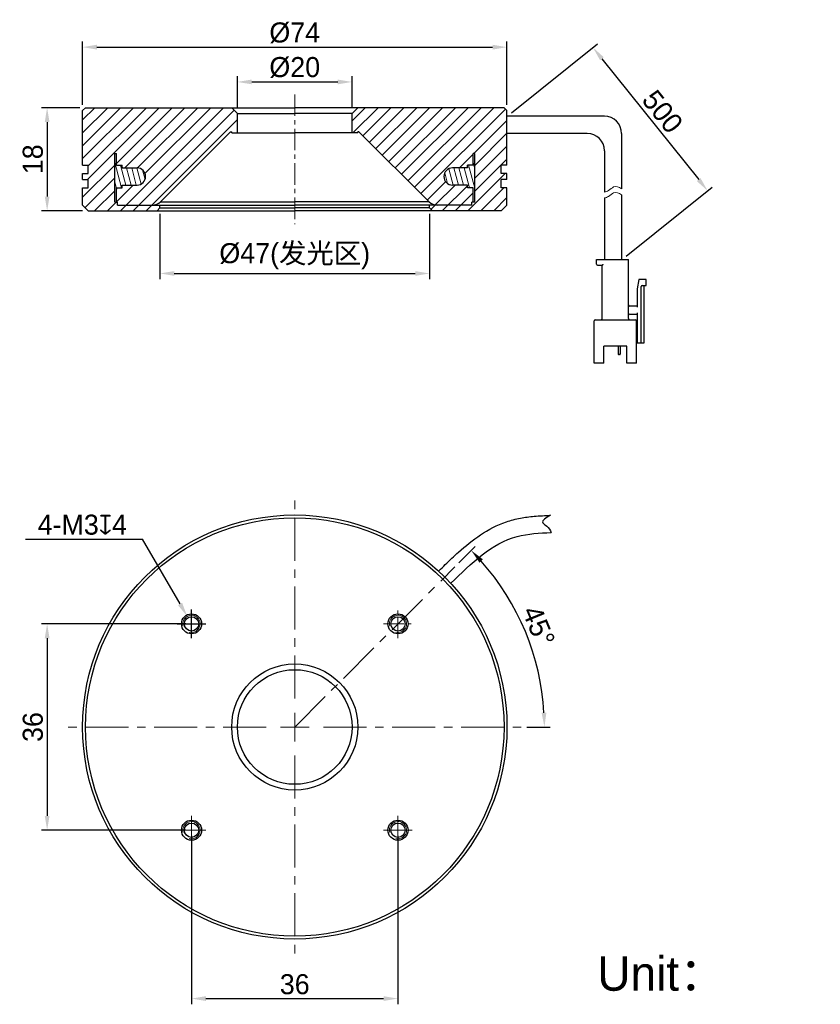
# Model space of a CAD drawing. Header units: inches. Extents: x -2856 to -2716, y -657 to -486.
import ezdxf

# ---------------------------------------------------------------- set-up
doc = ezdxf.new("R2010")
doc.units = ezdxf.units.IN
doc.header["$LTSCALE"] = 3
doc.header["$MEASUREMENT"] = 0
doc.header["$PDSIZE"] = -5
doc.linetypes.add('CENTERX2', pattern=[4, 2.5, -0.5, 0.5, -0.5])
doc.linetypes.add('点画线', pattern=[18, 12, -2, 2, -2])
doc.layers.get('Defpoints').update_dxf_attribs({"lineweight": 18})
for name, color, linetype, lineweight in [('MULTILAYER', 9, 'Continuous', 18), ('中心线', 1, 'CENTERX2', 20), ('中心线层', 1, '点画线', 18), ('明细栏文字', 6, 'Continuous', 18), ('标注', 3, 'Continuous', 25), ('粗实线', 7, 'Continuous', 30), ('细实线', 7, 'Continuous', 15)]:
    doc.layers.add(name, color=color, linetype=linetype, lineweight=lineweight)
doc.styles.get("Standard").update_dxf_attribs({"font": '兰亭黑 GBK.TTF'})
doc.dimstyles.new('CST Standard', dxfattribs={"dimtxt": 3.5, "dimasz": 2.5, "dimexe": 1, "dimexo": 1, "dimgap": 0.6, "dimtad": 1, "dimtoh": 1, "dimdsep": 46, "dimtxsty": 'Standard', "dimcen": -2.5, "dimdle": 5, "dimclrd": 8, "dimclre": 8, "dimadec": 1, "dimazin": 2, "dimtfac": 1, "dimtofl": 0, "dimtmove": 0, "dimatfit": 0, "dimfxl": 1, "dimtolj": 1, "dimarcsym": 0})
pattern_1 = [(45, (-10298.2112, 943.0285), (-1.122532, 1.122532), [])]
pattern_2 = [(105, (-10298.2112, 943.02855), (-0.8451851, -0.22646666), [])]

# ---------------------------------------------------------------- blocks, each defined once
blk = doc.blocks.new('*D176')
at = {"layer": 'Defpoints', "color": 0}
for p in [(-2770.94, -502.49), (-2735.94, -515.49), (-2750.94, -527.49)]:
    blk.add_point(p, dxfattribs=at)
at = {"layer": '标注', "color": 8, "linetype": 'Continuous', "lineweight": -2, "ltscale": 3}
for p, q in [((-2770.16, -501.87), (-2755.16, -489.87)), ((-2750.16, -526.87), (-2735.16, -514.87))]:
    blk.add_line(p, q, dxfattribs=at)
at = {"layer": '标注', "color": 9, "linetype": 'Continuous', "lineweight": -2, "ltscale": 3}
blk.add_line((-2754.38, -492.45), (-2737.5, -513.54), dxfattribs=at)
at = {"layer": '标注', "color": 9}
for points in [[(-2754.05, -492.19), (-2754.7, -492.71), (-2755.94, -490.49)], [(-2737.83, -513.8), (-2737.18, -513.28), (-2735.94, -515.49)]]:
    blk.add_solid(points, dxfattribs=at)
at = {"layer": '标注', "color": 7, "ltscale": 3, "insert": (-2743.81, -501.68), "char_height": 3.5, "attachment_point": 5, "rotation": 308.6598}
blk.add_mtext('\\A1;500', dxfattribs=at)
blk = doc.blocks.new('*D177')
at = {"layer": 'Defpoints', "color": 0}
for p in [(-2797.94, -496.5), (-2817.94, -501.99), (-2797.94, -501.99)]:
    blk.add_point(p, dxfattribs=at)
at = {"layer": '标注', "color": 8, "linetype": 'Continuous', "lineweight": -2, "ltscale": 3}
for p, q in [((-2817.94, -500.99), (-2817.94, -495.5)), ((-2797.94, -500.99), (-2797.94, -495.5))]:
    blk.add_line(p, q, dxfattribs=at)
at = {"layer": '标注', "color": 9, "linetype": 'Continuous', "lineweight": -2, "ltscale": 3}
blk.add_line((-2815.44, -496.5), (-2800.44, -496.5), dxfattribs=at)
at = {"layer": '标注', "color": 9}
for points in [[(-2815.44, -496.08), (-2815.44, -496.91), (-2817.94, -496.5)], [(-2800.44, -496.91), (-2800.44, -496.08), (-2797.94, -496.5)]]:
    blk.add_solid(points, dxfattribs=at)
at = {"layer": '标注', "color": 7, "ltscale": 3, "insert": (-2807.94, -493.97), "char_height": 3.5, "attachment_point": 5}
blk.add_mtext('\\A1;%%C20', dxfattribs=at)
blk = doc.blocks.new('*D178')
at = {"layer": 'Defpoints', "color": 0}
for p in [(-2770.94, -490.43), (-2844.94, -501.49), (-2770.94, -501.49)]:
    blk.add_point(p, dxfattribs=at)
at = {"layer": '标注', "color": 8, "linetype": 'Continuous', "lineweight": -2, "ltscale": 3}
for p, q in [((-2844.94, -500.49), (-2844.94, -489.43)), ((-2770.94, -500.49), (-2770.94, -489.43))]:
    blk.add_line(p, q, dxfattribs=at)
at = {"layer": '标注', "color": 9, "linetype": 'Continuous', "lineweight": -2, "ltscale": 3}
blk.add_line((-2842.44, -490.43), (-2773.44, -490.43), dxfattribs=at)
at = {"layer": '标注', "color": 9}
for points in [[(-2842.44, -490.01), (-2842.44, -490.85), (-2844.94, -490.43)], [(-2773.44, -490.85), (-2773.44, -490.01), (-2770.94, -490.43)]]:
    blk.add_solid(points, dxfattribs=at)
at = {"layer": '标注', "color": 7, "ltscale": 3, "insert": (-2807.94, -487.93), "char_height": 3.5, "attachment_point": 5}
blk.add_mtext('\\A1;%%C74', dxfattribs=at)
blk = doc.blocks.new('*D179')
at = {"layer": 'Defpoints', "color": 0}
for p in [(-2844.44, -500.99), (-2851.12, -518.99), (-2843.94, -518.99)]:
    blk.add_point(p, dxfattribs=at)
at = {"layer": '标注', "color": 8, "linetype": 'Continuous', "lineweight": -2, "ltscale": 3}
for p, q in [((-2845.44, -500.99), (-2852.12, -500.99)), ((-2844.94, -518.99), (-2852.12, -518.99))]:
    blk.add_line(p, q, dxfattribs=at)
at = {"layer": '标注', "color": 9, "linetype": 'Continuous', "lineweight": -2, "ltscale": 3}
blk.add_line((-2851.12, -503.49), (-2851.12, -516.49), dxfattribs=at)
at = {"layer": '标注', "color": 9}
for points in [[(-2850.7, -503.49), (-2851.53, -503.49), (-2851.12, -500.99)], [(-2851.53, -516.49), (-2850.7, -516.49), (-2851.12, -518.99)]]:
    blk.add_solid(points, dxfattribs=at)
at = {"layer": '标注', "color": 7, "ltscale": 3, "insert": (-2853.6, -509.99), "char_height": 3.5, "attachment_point": 5, "rotation": 90}
blk.add_mtext('\\A1;18', dxfattribs=at)
blk = doc.blocks.new('*D180')
at = {"layer": 'Defpoints', "color": 0}
for p in [(-2825.94, -627.05), (-2789.94, -627.05), (-2789.94, -656.43)]:
    blk.add_point(p, dxfattribs=at)
at = {"layer": '标注', "color": 8, "linetype": 'Continuous', "lineweight": -2, "ltscale": 3}
for p, q in [((-2825.94, -628.05), (-2825.94, -657.43)), ((-2789.94, -628.05), (-2789.94, -657.43))]:
    blk.add_line(p, q, dxfattribs=at)
at = {"layer": '标注', "color": 9, "linetype": 'Continuous', "lineweight": -2, "ltscale": 3}
blk.add_line((-2823.44, -656.43), (-2792.44, -656.43), dxfattribs=at)
at = {"layer": '标注', "color": 9}
for points in [[(-2823.44, -656.01), (-2823.44, -656.84), (-2825.94, -656.43)], [(-2792.44, -656.84), (-2792.44, -656.01), (-2789.94, -656.43)]]:
    blk.add_solid(points, dxfattribs=at)
at = {"layer": '标注', "color": 7, "ltscale": 3, "insert": (-2807.94, -653.94), "char_height": 3.5, "attachment_point": 5}
blk.add_mtext('\\A1;36', dxfattribs=at)
blk = doc.blocks.new('*D181')
at = {"layer": 'Defpoints', "color": 0}
for p in [(-2825.94, -591.05), (-2851.12, -627.05), (-2825.94, -627.05)]:
    blk.add_point(p, dxfattribs=at)
at = {"layer": '标注', "color": 8, "linetype": 'Continuous', "lineweight": -2, "ltscale": 3}
for p, q in [((-2826.94, -591.05), (-2852.12, -591.05)), ((-2826.94, -627.05), (-2852.12, -627.05))]:
    blk.add_line(p, q, dxfattribs=at)
at = {"layer": '标注', "color": 9, "linetype": 'Continuous', "lineweight": -2, "ltscale": 3}
blk.add_line((-2851.12, -593.55), (-2851.12, -624.55), dxfattribs=at)
at = {"layer": '标注', "color": 9}
for points in [[(-2850.7, -593.55), (-2851.53, -593.55), (-2851.12, -591.05)], [(-2851.53, -624.55), (-2850.7, -624.55), (-2851.12, -627.05)]]:
    blk.add_solid(points, dxfattribs=at)
at = {"layer": '标注', "color": 7, "ltscale": 3, "insert": (-2853.6, -609.05), "char_height": 3.5, "attachment_point": 5, "rotation": 90}
blk.add_mtext('\\A1;36', dxfattribs=at)
blk = doc.blocks.new('*D182')
at = {"layer": 'Defpoints', "color": 0}
for p in [(-2826.69, -589.75), (-2825.19, -592.34)]:
    blk.add_point(p, dxfattribs=at)
at = {"layer": '标注', "color": 9, "linetype": 'Continuous', "lineweight": -2, "ltscale": 3}
for p in [(-2854.88, -576.25), (-2827.94, -587.58)]:
    blk.add_line(p, (-2834.5, -576.25), dxfattribs=at)
at = {"layer": '标注', "color": 8, "linetype": 'Continuous', "ltscale": 3}
for p, q in [((-2825.94, -593.55), (-2825.94, -588.55)), ((-2828.44, -591.05), (-2823.44, -591.05))]:
    blk.add_line(p, q, dxfattribs=at)
at = {"layer": '标注', "color": 9}
blk.add_solid([(-2828.3, -587.79), (-2827.58, -587.37), (-2826.69, -589.75)], dxfattribs=at)
at = {"layer": '标注', "color": 7, "ltscale": 3, "insert": (-2844.99, -573.76), "char_height": 3.5, "attachment_point": 5}
blk.add_mtext('\\A1;4-M3{\\A1;\\fGDT|b0|i0|c0|p2;\\C0;x}4', dxfattribs=at)
blk = doc.blocks.new('*D183')
at = {"layer": 'Defpoints', "color": 0}
for p in [(-2780.01, -581.11), (-2765.89, -597.78), (-2807.94, -609.05), (-2802.94, -609.05), (-2768.44, -609.05)]:
    blk.add_point(p, dxfattribs=at)
at = {"layer": '标注', "color": 8, "linetype": 'Continuous', "lineweight": -2, "ltscale": 3}
for p, q in [((-2779.3, -580.41), (-2776.45, -577.56)), ((-2767.44, -609.05), (-2763.4, -609.05))]:
    blk.add_line(p, q, dxfattribs=at)
at = {"layer": '标注', "color": 9, "linetype": 'Continuous', "lineweight": -2, "ltscale": 3}
blk.add_arc((-2807.94, -609.05), 43.53, 3.2908, 41.7092, dxfattribs=at)
at = {"layer": '标注', "color": 9}
for points in [[(-2775.13, -579.79), (-2775.74, -580.37), (-2777.15, -578.26)], [(-2764.89, -606.56), (-2764.06, -606.53), (-2764.4, -609.05)]]:
    blk.add_solid(points, dxfattribs=at)
at = {"layer": '标注', "color": 7, "ltscale": 3, "insert": (-2765.42, -591.43), "char_height": 3.5, "attachment_point": 5, "rotation": 292.5}
blk.add_mtext('\\A1;45%%d', dxfattribs=at)
blk = doc.blocks.new('*D184')
at = {"layer": 'Defpoints', "color": 0}
for p in [(-2831.44, -518.49), (-2784.44, -518.49), (-2784.44, -529.91)]:
    blk.add_point(p, dxfattribs=at)
at = {"layer": '标注', "color": 8, "linetype": 'Continuous', "lineweight": -2, "ltscale": 3}
for p, q in [((-2831.44, -519.49), (-2831.44, -530.91)), ((-2784.44, -519.49), (-2784.44, -530.91))]:
    blk.add_line(p, q, dxfattribs=at)
at = {"layer": '标注', "color": 9, "linetype": 'Continuous', "lineweight": -2, "ltscale": 3}
blk.add_line((-2828.94, -529.91), (-2786.94, -529.91), dxfattribs=at)
at = {"layer": '标注', "color": 9}
for points in [[(-2828.94, -529.5), (-2828.94, -530.33), (-2831.44, -529.91)], [(-2786.94, -530.33), (-2786.94, -529.5), (-2784.44, -529.91)]]:
    blk.add_solid(points, dxfattribs=at)
at = {"layer": '标注', "color": 7, "ltscale": 3, "insert": (-2807.94, -526.9), "char_height": 3.5, "attachment_point": 5}
blk.add_mtext('\\A1;%%C47(发光区)', dxfattribs=at)

msp = doc.modelspace()

# ---------------------------------------------------------------- hatches: boundary and pattern name
at = {"layer": 'MULTILAYER', "ltscale": 3}
h = msp.add_hatch(dxfattribs=at)
h.set_pattern_fill('ANSI31', color=0, style=0, pattern_type=0)
h.set_pattern_definition(pattern_1)
edge = h.paths.add_edge_path(flags=0)
edge.add_line((-2819.137, -505.192), (-2818.937, -505.192))
edge.add_line((-2818.937, -505.192), (-2818.937, -505.394))
edge.add_line((-2818.937, -505.394), (-2817.937, -505.394))
edge.add_line((-2817.937, -505.394), (-2817.937, -501.992))
edge.add_line((-2817.937, -501.992), (-2818.937, -500.992))
edge.add_line((-2818.937, -500.992), (-2844.437, -500.992))
edge.add_line((-2844.437, -500.992), (-2844.937, -501.492))
edge.add_line((-2844.937, -501.492), (-2844.937, -510.992))
edge.add_line((-2844.937, -510.992), (-2843.937, -510.992))
edge.add_line((-2843.937, -510.992), (-2843.937, -512.492))
edge.add_line((-2843.937, -512.492), (-2844.937, -512.492))
edge.add_line((-2844.937, -512.492), (-2844.937, -513.492))
edge.add_line((-2844.937, -513.492), (-2843.937, -513.492))
edge.add_line((-2843.937, -513.492), (-2843.937, -514.992))
edge.add_line((-2843.937, -514.992), (-2844.937, -514.992))
edge.add_line((-2844.937, -514.992), (-2844.937, -517.992))
edge.add_line((-2844.937, -517.992), (-2843.937, -518.992))
edge.add_line((-2843.937, -518.992), (-2831.937, -518.992))
edge.add_line((-2831.937, -518.992), (-2831.437, -518.492))
edge.add_line((-2831.437, -518.492), (-2831.437, -517.992))
edge.add_line((-2831.437, -517.992), (-2838.837, -517.992))
edge.add_line((-2838.837, -517.992), (-2838.837, -517.492))
edge.add_line((-2838.837, -517.492), (-2839.337, -517.492))
edge.add_line((-2839.337, -517.492), (-2839.337, -508.992))
edge.add_line((-2839.337, -508.992), (-2839.037, -508.992))
edge.add_line((-2839.037, -508.992), (-2839.037, -510.992))
edge.add_line((-2839.037, -510.992), (-2838.037, -510.992))
edge.add_line((-2838.037, -510.992), (-2838.037, -511.392))
edge.add_line((-2838.037, -511.392), (-2838.032, -511.492))
edge.add_line((-2838.032, -511.492), (-2835.437, -511.492))
edge.add_arc((-2835.437, -512.992), 1.5, 270, 90, ccw=False)
edge.add_line((-2835.437, -514.492), (-2838.032, -514.492))
edge.add_line((-2838.032, -514.492), (-2838.037, -514.592))
edge.add_line((-2838.037, -514.592), (-2838.037, -514.992))
edge.add_line((-2838.037, -514.992), (-2839.037, -514.992))
edge.add_line((-2839.037, -514.992), (-2839.037, -517.492))
edge.add_line((-2839.037, -517.492), (-2838.837, -517.492))
edge.add_line((-2838.837, -517.492), (-2838.837, -517.992))
edge.add_line((-2838.837, -517.992), (-2832.765, -517.992))
edge.add_arc((-2832.765, -515.992), 2, 270, 315)
edge.add_line((-2831.351, -517.406), (-2819.137, -505.192))
h = msp.add_hatch(dxfattribs=at)
h.set_pattern_fill('ANSI31', color=0, style=0, pattern_type=0)
h.set_pattern_definition(pattern_1)
edge = h.paths.add_edge_path(flags=0)
edge.add_line((-2796.937, -500.992), (-2797.937, -501.992))
edge.add_line((-2797.937, -501.992), (-2797.937, -505.394))
edge.add_line((-2797.937, -505.394), (-2796.937, -505.394))
edge.add_line((-2796.937, -505.394), (-2796.937, -505.192))
edge.add_line((-2796.937, -505.192), (-2796.737, -505.192))
edge.add_line((-2796.737, -505.192), (-2784.522, -517.406))
edge.add_arc((-2783.108, -515.992), 2, 225, 270)
edge.add_line((-2783.108, -517.992), (-2777.037, -517.992))
edge.add_line((-2777.037, -517.992), (-2777.037, -517.492))
edge.add_line((-2777.037, -517.492), (-2776.837, -517.492))
edge.add_line((-2776.837, -517.492), (-2776.837, -514.992))
edge.add_line((-2776.837, -514.992), (-2777.837, -514.992))
edge.add_line((-2777.837, -514.992), (-2777.837, -514.592))
edge.add_line((-2777.837, -514.592), (-2777.842, -514.492))
edge.add_line((-2777.842, -514.492), (-2780.437, -514.492))
edge.add_arc((-2780.437, -512.992), 1.5, 90, 270, ccw=False)
edge.add_line((-2780.437, -511.492), (-2777.842, -511.492))
edge.add_line((-2777.842, -511.492), (-2777.837, -511.392))
edge.add_line((-2777.837, -511.392), (-2777.837, -510.992))
edge.add_line((-2777.837, -510.992), (-2776.837, -510.992))
edge.add_line((-2776.837, -510.992), (-2776.837, -508.992))
edge.add_line((-2776.837, -508.992), (-2776.537, -508.992))
edge.add_line((-2776.537, -508.992), (-2776.537, -517.492))
edge.add_line((-2776.537, -517.492), (-2777.037, -517.492))
edge.add_line((-2777.037, -517.492), (-2777.037, -517.992))
edge.add_line((-2777.037, -517.992), (-2784.437, -517.992))
edge.add_line((-2784.437, -517.992), (-2784.437, -518.492))
edge.add_line((-2784.437, -518.492), (-2783.937, -518.992))
edge.add_line((-2783.937, -518.992), (-2771.937, -518.992))
edge.add_line((-2771.937, -518.992), (-2770.937, -517.992))
edge.add_line((-2770.937, -517.992), (-2770.937, -514.992))
edge.add_line((-2770.937, -514.992), (-2771.937, -514.992))
edge.add_line((-2771.937, -514.992), (-2771.937, -513.492))
edge.add_line((-2771.937, -513.492), (-2770.937, -513.492))
edge.add_line((-2770.937, -513.492), (-2770.937, -512.492))
edge.add_line((-2770.937, -512.492), (-2771.937, -512.492))
edge.add_line((-2771.937, -512.492), (-2771.937, -510.992))
edge.add_line((-2771.937, -510.992), (-2770.937, -510.992))
edge.add_line((-2770.937, -510.992), (-2770.937, -501.492))
edge.add_line((-2770.937, -501.492), (-2771.437, -500.992))
edge.add_line((-2771.437, -500.992), (-2796.937, -500.992))
h = msp.add_hatch(dxfattribs=at)
h.set_pattern_fill('ANSI31', color=0, style=0, pattern_type=0)
h.set_pattern_definition(pattern_2)
edge = h.paths.add_edge_path(flags=0)
edge.add_line((-2835.437, -511.492), (-2838.037, -511.492))
edge.add_line((-2838.037, -511.492), (-2838.037, -510.992))
edge.add_line((-2838.037, -510.992), (-2839.037, -510.992))
edge.add_line((-2839.037, -510.992), (-2839.037, -508.992))
edge.add_line((-2839.037, -508.992), (-2839.337, -508.992))
edge.add_line((-2839.337, -508.992), (-2839.337, -517.492))
edge.add_line((-2839.337, -517.492), (-2839.037, -517.492))
edge.add_line((-2839.037, -517.492), (-2839.037, -514.992))
edge.add_line((-2839.037, -514.992), (-2838.037, -514.992))
edge.add_line((-2838.037, -514.992), (-2838.037, -514.492))
edge.add_line((-2838.037, -514.492), (-2835.437, -514.492))
edge.add_arc((-2835.437, -512.992), 1.5, 270, 90)
h = msp.add_hatch(dxfattribs=at)
h.set_pattern_fill('ANSI31', color=0, style=0, pattern_type=0)
h.set_pattern_definition(pattern_2)
edge = h.paths.add_edge_path(flags=0)
edge.add_line((-2777.837, -514.492), (-2777.837, -514.992))
edge.add_line((-2777.837, -514.992), (-2776.837, -514.992))
edge.add_line((-2776.837, -514.992), (-2776.837, -517.492))
edge.add_line((-2776.837, -517.492), (-2776.537, -517.492))
edge.add_line((-2776.537, -517.492), (-2776.537, -508.992))
edge.add_line((-2776.537, -508.992), (-2776.837, -508.992))
edge.add_line((-2776.837, -508.992), (-2776.837, -510.992))
edge.add_line((-2776.837, -510.992), (-2777.837, -510.992))
edge.add_line((-2777.837, -510.992), (-2777.837, -511.492))
edge.add_line((-2777.837, -511.492), (-2780.437, -511.492))
edge.add_arc((-2780.437, -512.992), 1.5, 90, 270)
edge.add_line((-2780.437, -514.492), (-2777.837, -514.492))

# ---------------------------------------------------------------- linework, layer by layer
at = {"layer": '中心线', "color": 0, "ltscale": 0.5}
msp.add_line((-2807.937, -498.675), (-2807.937, -521.327), dxfattribs=at)
at = {"layer": '中心线', "color": 0}
for p, q in [((-2807.937, -604.045), (-2807.937, -569.545)), ((-2807.937, -609.045), (-2780.006, -581.115)), ((-2825.937, -593.545), (-2825.937, -588.545)), ((-2828.437, -591.045), (-2823.437, -591.045)), ((-2807.937, -611.545), (-2807.937, -606.545)), ((-2812.937, -609.045), (-2847.437, -609.045)), ((-2810.437, -609.045), (-2805.437, -609.045)), ((-2802.937, -609.045), (-2768.437, -609.045)), ((-2807.937, -614.045), (-2807.937, -648.545)), ((-2825.937, -629.545), (-2825.937, -624.545)), ((-2789.937, -629.545), (-2789.937, -624.545)), ((-2828.437, -627.045), (-2823.437, -627.045)), ((-2792.437, -627.045), (-2787.437, -627.045))]:
    msp.add_line(p, q, dxfattribs=at)
at = {"layer": '中心线层', "color": 0, "ltscale": 0.1}
for p, q in [((-2789.937, -593.545), (-2789.937, -588.545)), ((-2792.437, -591.045), (-2787.437, -591.045))]:
    msp.add_line(p, q, dxfattribs=at)
at = {"layer": '粗实线', "color": 0}
for p, q in [((-2844.437, -500.992), (-2844.937, -501.492)), ((-2844.937, -510.992), (-2844.937, -501.492)), ((-2844.437, -500.992), (-2807.937, -500.992)), ((-2817.937, -501.992), (-2818.937, -500.992)), ((-2771.437, -500.992), (-2807.937, -500.992)), ((-2797.937, -501.992), (-2796.937, -500.992)), ((-2771.437, -500.992), (-2770.937, -501.492)), ((-2770.937, -510.992), (-2770.937, -501.492)), ((-2817.937, -505.394), (-2817.937, -501.992)), ((-2817.937, -501.992), (-2807.937, -501.992)), ((-2797.937, -501.992), (-2807.937, -501.992)), ((-2797.937, -505.394), (-2797.937, -501.992)), ((-2831.351, -517.406), (-2819.137, -505.192)), ((-2819.137, -505.192), (-2818.937, -505.192)), ((-2818.937, -505.394), (-2818.937, -505.192)), ((-2818.937, -505.394), (-2807.937, -505.394)), ((-2796.937, -505.394), (-2807.937, -505.394)), ((-2796.937, -505.394), (-2796.937, -505.192)), ((-2796.737, -505.192), (-2796.937, -505.192)), ((-2784.522, -517.406), (-2796.737, -505.192)), ((-2839.337, -517.492), (-2839.337, -508.992)), ((-2839.337, -508.992), (-2839.037, -508.992)), ((-2839.037, -510.992), (-2839.037, -508.992)), ((-2776.837, -510.992), (-2776.837, -508.992)), ((-2776.537, -508.992), (-2776.837, -508.992)), ((-2776.537, -517.492), (-2776.537, -508.992)), ((-2844.937, -510.992), (-2843.937, -510.992)), ((-2843.937, -512.492), (-2843.937, -510.992)), ((-2839.037, -510.992), (-2838.037, -510.992)), ((-2838.037, -511.492), (-2838.037, -510.992)), ((-2838.037, -511.392), (-2838.032, -511.479)), ((-2838.037, -511.492), (-2835.437, -511.492)), ((-2838.032, -511.479), (-2838.032, -511.492)), ((-2777.837, -511.492), (-2780.437, -511.492)), ((-2777.841, -511.479), (-2777.842, -511.492)), ((-2777.837, -511.392), (-2777.841, -511.479)), ((-2777.837, -511.492), (-2777.837, -510.992)), ((-2776.837, -510.992), (-2777.837, -510.992)), ((-2771.937, -512.492), (-2771.937, -510.992)), ((-2770.937, -510.992), (-2771.937, -510.992)), ((-2844.937, -513.492), (-2844.937, -512.492)), ((-2844.937, -512.492), (-2843.937, -512.492)), ((-2844.937, -513.492), (-2843.937, -513.492)), ((-2843.937, -514.992), (-2843.937, -513.492)), ((-2770.937, -512.492), (-2771.937, -512.492)), ((-2771.937, -514.992), (-2771.937, -513.492)), ((-2770.937, -513.492), (-2771.937, -513.492)), ((-2770.937, -513.492), (-2770.937, -512.492)), ((-2844.937, -517.992), (-2844.937, -514.992)), ((-2844.937, -514.992), (-2843.937, -514.992)), ((-2839.037, -517.492), (-2839.037, -514.992)), ((-2839.037, -514.992), (-2838.037, -514.992)), ((-2838.037, -514.992), (-2838.037, -514.492)), ((-2838.037, -514.492), (-2835.437, -514.492)), ((-2838.032, -514.505), (-2838.037, -514.592)), ((-2838.032, -514.492), (-2838.032, -514.505)), ((-2777.837, -514.492), (-2780.437, -514.492)), ((-2777.842, -514.492), (-2777.841, -514.505)), ((-2777.841, -514.505), (-2777.837, -514.592)), ((-2777.837, -514.992), (-2777.837, -514.492)), ((-2776.837, -514.992), (-2777.837, -514.992)), ((-2776.837, -517.492), (-2776.837, -514.992)), ((-2770.937, -514.992), (-2771.937, -514.992)), ((-2770.937, -517.992), (-2770.937, -514.992)), ((-2843.937, -518.992), (-2844.937, -517.992)), ((-2839.337, -517.492), (-2838.837, -517.492)), ((-2838.837, -517.992), (-2838.837, -517.492)), ((-2838.837, -517.992), (-2807.937, -517.992)), ((-2831.437, -518.492), (-2831.937, -518.992)), ((-2831.437, -518.492), (-2831.437, -517.992)), ((-2831.437, -518.492), (-2807.937, -518.492)), ((-2831.351, -517.406), (-2807.937, -517.406)), ((-2784.522, -517.406), (-2807.937, -517.406)), ((-2777.037, -517.992), (-2807.937, -517.992)), ((-2784.437, -518.492), (-2807.937, -518.492)), ((-2784.437, -518.492), (-2784.437, -517.992)), ((-2784.437, -518.492), (-2783.937, -518.992)), ((-2777.037, -517.992), (-2777.037, -517.492)), ((-2776.537, -517.492), (-2777.037, -517.492)), ((-2771.937, -518.992), (-2770.937, -517.992)), ((-2843.937, -518.992), (-2807.937, -518.992)), ((-2771.937, -518.992), (-2807.937, -518.992)), ((-2755.337, -527.492), (-2749.737, -527.492)), ((-2755.337, -528.292), (-2755.337, -527.492)), ((-2755.137, -528.492), (-2754.337, -528.492)), ((-2754.337, -537.792), (-2754.337, -528.492)), ((-2749.737, -537.792), (-2749.737, -527.492)), ((-2747.937, -530.992), (-2748.237, -532.592)), ((-2746.637, -530.992), (-2747.937, -530.992)), ((-2747.537, -541.992), (-2747.537, -532.192)), ((-2747.337, -531.992), (-2746.637, -531.992)), ((-2747.037, -541.992), (-2747.037, -531.992)), ((-2746.637, -531.992), (-2746.637, -530.992)), ((-2748.237, -532.592), (-2748.237, -535.792)), ((-2748.237, -535.592), (-2749.537, -535.592)), ((-2749.537, -536.992), (-2748.237, -536.992)), ((-2748.237, -536.792), (-2748.237, -541.992)), ((-2755.737, -545.592), (-2755.737, -538.192)), ((-2755.537, -537.992), (-2748.537, -537.992)), ((-2748.337, -545.592), (-2748.337, -538.192)), ((-2748.237, -540.792), (-2748.337, -540.792)), ((-2754.037, -545.592), (-2754.037, -542.592)), ((-2750.037, -542.592), (-2754.037, -542.592)), ((-2751.537, -542.592), (-2751.537, -543.972)), ((-2751.187, -542.592), (-2751.187, -543.972)), ((-2750.037, -545.592), (-2750.037, -542.592)), ((-2748.337, -541.992), (-2747.037, -541.992)), ((-2751.287, -544.072), (-2751.437, -544.072)), ((-2754.037, -545.592), (-2755.737, -545.592)), ((-2748.337, -545.592), (-2750.037, -545.592))]:
    msp.add_line(p, q, dxfattribs=at)
at = {"layer": '粗实线', "color": 0, "ltscale": 3}
for p, q in [((-2753.937, -502.492), (-2770.937, -502.492)), ((-2756.937, -505.492), (-2770.937, -505.492)), ((-2750.937, -505.492), (-2750.937, -515.158)), ((-2753.937, -508.492), (-2753.937, -515.705)), ((-2753.937, -516.731), (-2753.937, -527.492)), ((-2750.937, -516.184), (-2750.937, -527.492))]:
    msp.add_line(p, q, dxfattribs=at)
at = {"layer": '粗实线', "color": 0}
for centre, radius in [((-2807.937, -609.045), 37), ((-2807.937, -609.045), 36.5), ((-2825.937, -591.045), 1.75), ((-2825.937, -591.045), 1.25), ((-2789.937, -591.045), 1.75), ((-2789.937, -591.045), 1.25), ((-2807.937, -609.045), 11), ((-2807.937, -609.045), 10), ((-2825.937, -627.045), 1.75), ((-2789.937, -627.045), 1.75), ((-2825.937, -627.045), 1.25), ((-2789.937, -627.045), 1.25)]:
    msp.add_circle(centre, radius, dxfattribs=at)
at = {"layer": '粗实线', "color": 0, "ltscale": 3}
for centre in [(-2753.937, -505.492), (-2756.937, -508.492)]:
    msp.add_arc(centre, 3, 0, 90, dxfattribs=at)
at = {"layer": '粗实线', "color": 0}
for centre, radius, start, end in [((-2835.437, -512.992), 1.5, 270, 90), ((-2780.437, -512.992), 1.5, 90, 270), ((-2832.765, -515.992), 2, 270, 315), ((-2783.108, -515.992), 2, 225, 270), ((-2755.137, -528.292), 0.2, 180, 270), ((-2747.337, -532.192), 0.2, 90, 180), ((-2749.537, -535.392), 0.2, 180, 270), ((-2749.537, -537.192), 0.2, 90, 180), ((-2755.537, -538.192), 0.2, 90, 180), ((-2754.537, -537.792), 0.2, 270, 0), ((-2749.537, -537.792), 0.2, 180, 270), ((-2748.537, -538.192), 0.2, 0, 90), ((-2751.437, -543.972), 0.1, 180, 270), ((-2751.287, -543.972), 0.1, 270, 0)]:
    msp.add_arc(centre, radius, start, end, dxfattribs=at)
msp.add_open_spline([(-2754.337, -528.492), (-2754.334, -528.489), (-2754.325, -528.48), (-2754.306, -528.461), (-2754.279, -528.434), (-2754.246, -528.402), (-2754.211, -528.366), (-2754.174, -528.329), (-2754.149, -528.304), (-2754.137, -528.292)], degree=3, knots=[0, 0, 0, 0, 6046.6105616, 21424.9388056, 42804.6300276, 68020.7894395, 95562.1268039, 124160.6796059, 152557.5731112, 152557.5731112, 152557.5731112, 152557.5731112], dxfattribs=at)
at = {"layer": '粗实线', "color": 0, "ltscale": 3}
for points, knots in [([(-2782.808, -581.796), (-2782.439, -581.436), (-2782.066, -581.072), (-2780.935, -579.979), (-2780.163, -579.247), (-2778.164, -577.462), (-2776.902, -576.43), (-2774.157, -574.603), (-2772.67, -573.806), (-2770.642, -573.104), (-2770.237, -572.98), (-2769.414, -572.765), (-2769.005, -572.675), (-2767.788, -572.447), (-2766.989, -572.35), (-2765.219, -572.193), (-2764.259, -572.149), (-2763.341, -572.106)], [0, 0, 0, 0, 12637.1379157, 12637.1379157, 37911.4137471, 37911.4137471, 75740.5368997, 75740.5368997, 113569.6600524, 113569.6600524, 122759.3185775, 122759.3185775, 131948.9771026, 131948.9771026, 150328.2941529, 150328.2941529, 173645.3330554, 173645.3330554, 173645.3330554, 173645.3330554]), ([(-2763.341, -572.106), (-2764.123, -572.554), (-2765.287, -573.219), (-2763.761, -574.059), (-2763.411, -574.712), (-2763.202, -575.103)], [0, 0, 0, 0, 32438.6775978, 48253.8149461, 71835.3409215, 71835.3409215, 71835.3409215, 71835.3409215]), ([(-2780.713, -583.943), (-2777.148, -580.464), (-2772.075, -575.515), (-2765.234, -575.197), (-2763.202, -575.103)], [0, 0, 0, 0, 36784.3585873, 52335.0315393, 52335.0315393, 52335.0315393, 52335.0315393])]:
    msp.add_open_spline(points, degree=3, knots=knots, dxfattribs=at)
at = {"layer": '细实线', "color": 0}
for centre in [(-2825.937, -591.045), (-2789.937, -591.045), (-2825.937, -627.045), (-2789.937, -627.045)]:
    msp.add_arc(centre, 1.5, 255, 195, dxfattribs=at)
at = {"layer": '细实线', "color": 0, "ltscale": 3}
for points, knots in [([(-2753.937, -515.705), (-2753.698, -515.668), (-2753.149, -515.469), (-2752.205, -514.515), (-2751.416, -514.816), (-2750.937, -515.158)], [0, 0, 0, 0, 16490.1931382, 38850.8610905, 71655.6555439, 71655.6555439, 71655.6555439, 71655.6555439]), ([(-2753.937, -516.731), (-2753.698, -516.694), (-2753.149, -516.495), (-2752.205, -515.541), (-2751.416, -515.842), (-2750.937, -516.184)], [0, 0, 0, 0, 16491.3330722, 38853.5467727, 71660.6089558, 71660.6089558, 71660.6089558, 71660.6089558])]:
    msp.add_open_spline(points, degree=3, knots=knots, dxfattribs=at)

# ---------------------------------------------------------------- texts
at = {"layer": '明细栏文字', "color": 0, "ltscale": 3, "insert": (-2755.177, -649.057), "char_height": 6, "width": 32.50612, "attachment_point": 1}
msp.add_mtext('Unit：mm', dxfattribs=at)

# ---------------------------------------------------------------- dimensions: what is measured, and where the dimension line sits
at = {"layer": '标注', "color": 0, "ltscale": 3}
for base, p1, p2, text, picture, middle in [((-2770.937, -490.432), (-2844.937, -501.492), (-2770.937, -501.492), '%%C<>', '*D178', (-2807.937, -487.935)), ((-2797.937, -496.495), (-2817.937, -501.992), (-2797.937, -501.992), '%%C<>', '*D177', (-2807.937, -493.971)), ((-2784.437, -529.914), (-2831.437, -518.492), (-2784.437, -518.492), '%%C<>(发光区)', '*D184', (-2807.937, -526.904))]:
    dim = msp.add_linear_dim(base=base, p1=p1, p2=p2, text=text, dimstyle='CST Standard', override={"dimsah": 1, "dimclrd": 9, "dimclrt": 7, "dimtzin": 0}, dxfattribs=at)
    dim.commit()
    dim.dimension.update_dxf_attribs({"geometry": picture, "text_midpoint": middle})
dim = msp.add_linear_dim(base=(-2735.94, -515.495), p1=(-2770.937, -502.492), p2=(-2750.937, -527.492), angle=308.65981, text='500', dimstyle='CST Standard', override={"dimsah": 1, "dimclrd": 9, "dimclrt": 7, "dimtzin": 0}, dxfattribs=at)
dim.commit()
dim.dimension.update_dxf_attribs({"geometry": '*D176', "text_midpoint": (-2745.751, -503.231), "dimtype": 160})
for base, p1, p2, angle, picture, middle in [((-2851.116, -518.992), (-2844.437, -500.992), (-2843.937, -518.992), 90, '*D179', (-2853.603, -509.992)), ((-2851.116, -627.045), (-2825.937, -591.045), (-2825.937, -627.045), 270, '*D181', (-2853.603, -609.045))]:
    dim = msp.add_linear_dim(base=base, p1=p1, p2=p2, angle=angle, dimstyle='CST Standard', override={"dimsah": 1, "dimclrd": 9, "dimclrt": 7, "dimtzin": 0}, dxfattribs=at)
    dim.commit()
    dim.dimension.update_dxf_attribs({"geometry": picture, "text_midpoint": middle})
dim = msp.add_diameter_dim_2p(p1=(-2825.185, -592.344), p2=(-2826.688, -589.747), text='4-M3{\\A1;\\fGDT|b0|i0|c0|p2;\\C0;x}4', dimstyle='CST Standard', override={"dimpost": '%%C<>', "dimtxsty": 'Standard', "dimsah": 1, "dimclrd": 9, "dimclrt": 7, "dimtzin": 0}, dxfattribs=at)
dim.commit()
dim.dimension.update_dxf_attribs({"geometry": '*D182', "text_midpoint": (-2844.99, -576.247), "dimtype": 163})
dim = msp.add_angular_dim_2l(base=(-2765.887, -597.778), line1=((-2802.937, -609.045), (-2768.437, -609.045)), line2=((-2807.937, -609.045), (-2780.006, -581.115)), dimstyle='CST Standard', override={"dimtad": 1, "dimtih": 0, "dimtoh": 0, "dimsah": 1, "dimclrd": 9, "dimclrt": 7, "dimtdec": 1, "dimtzin": 8}, dxfattribs=at)
dim.commit()
dim.dimension.update_dxf_attribs({"geometry": '*D183', "text_midpoint": (-2765.419, -591.434)})
dim = msp.add_linear_dim(base=(-2789.937, -656.426), p1=(-2825.937, -627.045), p2=(-2789.937, -627.045), dimstyle='CST Standard', override={"dimsah": 1, "dimclrd": 9, "dimclrt": 7, "dimtzin": 0}, dxfattribs=at)
dim.commit()
dim.dimension.update_dxf_attribs({"geometry": '*D180', "text_midpoint": (-2807.937, -653.939)})

doc.saveas('drawing.dxf')
